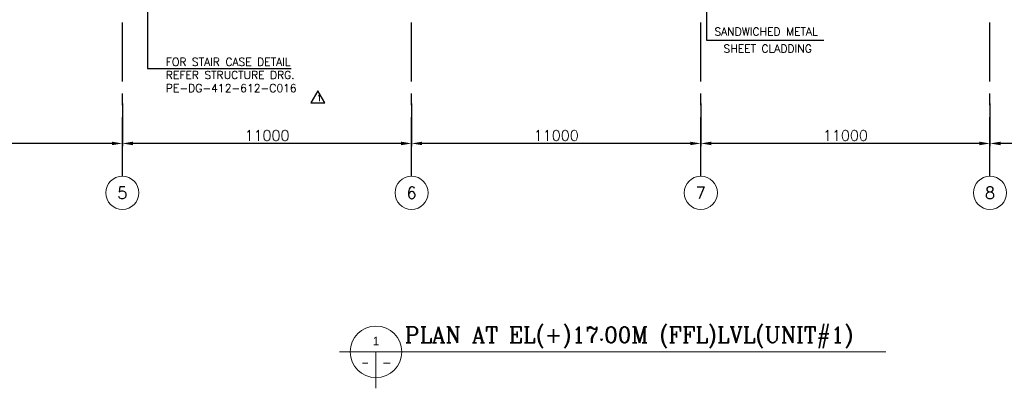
# Model space of a CAD drawing. Header units: inches. Extents: x 306235 to 1392759, y -66369 to 421098.
# Tile 12 of 91: x 357087 to 394536, y -66369 to -52341. Entities that reach past the tile are written whole.
import ezdxf
from ezdxf.enums import TextEntityAlignment as Align

# ---------------------------------------------------------------- set-up
doc = ezdxf.new("R2010")
doc.units = ezdxf.units.IN
doc.header["$LTSCALE"] = 1800
doc.header["$MEASUREMENT"] = 0
doc.linetypes.add('CENTER', pattern=[2, 1.25, -0.25, 0.25, -0.25])
doc.layers.get('0').update_dxf_attribs({"color": 253, "lineweight": 9})
for name, color, linetype, lineweight in [('CL', 8, 'CENTER', 15), ('dimension line', 4, 'Continuous', 13), ('LEADER', 4, 'Continuous', 15), ('TIT', 4, 'Continuous', 13)]:
    doc.layers.add(name, color=color, linetype=linetype, lineweight=lineweight)
for name, color, linetype in [('DIM', 4, 'Continuous'), ('GRID', 251, 'CENTER'), ('REV1', 3, 'Continuous'), ('TEXT', 3, 'Continuous')]:
    doc.layers.add(name, color=color, linetype=linetype)
doc.styles.add('ARCHITECTURE', font='stylu.ttf')
doc.styles.add('COMPLEX', font='complex')
doc.styles.add('ROAMNS', font='ROMANS.shx')
doc.styles.add('ROMANS', font='romans.shx')
doc.styles.get("Standard").update_dxf_attribs({"font": 'arial.ttf'})
doc.dimstyles.new('270-TA-100', dxfattribs={"dimscale": 150, "dimtxt": 400, "dimasz": 2, "dimexe": 0.75, "dimexo": 1, "dimgap": 1, "dimtad": 1, "dimdec": 0, "dimzin": 12, "dimdsep": 46, "dimtxsty": 'ROMANS', "dimcen": 0, "dimclrd": 256, "dimclre": 256, "dimclrt": 6, "dimadec": 1, "dimazin": 3, "dimtfac": 1, "dimtdec": 0, "dimtix": 1, "dimtmove": 2, "dimatfit": 0, "dimfxl": 1.25, "dimarcsym": 2})
doc.dimstyles.new('DIM100 x2', dxfattribs={"dimscale": 0, "dimtxt": 400, "dimasz": 400, "dimexe": 100, "dimexo": 100, "dimgap": 100, "dimtad": 1, "dimdec": 0, "dimzin": 13, "dimdsep": 46, "dimtxsty": 'ROMANS', "dimblk2": 'OBLIQUE', "dimcen": 100, "dimdle": 100, "dimclrd": 9, "dimclre": 9, "dimclrt": 4, "dimadec": 0, "dimazin": 0, "dimtfac": 1.1, "dimtdec": 0, "dimtix": 1, "dimtmove": 2, "dimatfit": 3, "dimfxl": 1, "dimtolj": 1, "dimtzin": 13, "dimarcsym": 0})
doc.dimstyles.get("Standard").update_dxf_attribs({"dimtxt": 0.18, "dimasz": 0.18, "dimexe": 0.18, "dimexo": 0.0625, "dimgap": 0.09, "dimtad": 0, "dimtih": 1, "dimtoh": 1, "dimdec": 4, "dimzin": 0, "dimdsep": 46, "dimtxsty": 'Standard', "dimcen": 0.09, "dimadec": 0, "dimazin": 0, "dimtfac": 1, "dimtdec": 4, "dimtofl": 0, "dimtmove": 0, "dimatfit": 3, "dimfxl": 1, "dimtolj": 1, "dimtzin": 0, "dimarcsym": 0})

# ---------------------------------------------------------------- blocks, each defined once
blk = doc.blocks.new('*D72')
at = {"layer": 'Defpoints', "color": 0, "transparency": 16777216}
for p in [(393992, -55425), (404492, -56569), (393992, -57050)]:
    blk.add_point(p, dxfattribs=at)
at = {"layer": 'dimension line', "color": 9, "lineweight": -2, "transparency": 16777216}
for p, q in [((393992, -55525), (393992, -57150)), ((404492, -56669), (404492, -57150)), ((404092, -57050), (394392, -57050))]:
    blk.add_line(p, q, dxfattribs=at)
at = {"layer": 'dimension line', "color": 9, "transparency": 16777216}
for points in [[(394392, -56984), (394392, -57117), (393992, -57050)], [(404092, -56984), (404092, -57117), (404492, -57050)]]:
    blk.add_solid(points, dxfattribs=at)
at = {"layer": 'dimension line', "color": 4, "transparency": 16777216, "insert": (399242, -56750), "char_height": 400, "attachment_point": 5, "style": 'ROMANS'}
blk.add_mtext('\\A1;10500', dxfattribs=at)
blk = doc.blocks.new('_Oblique')
at = {"color": 0, "linetype": 'ByBlock', "lineweight": -2}
blk.add_line((-0.5, -0.5), (0.5, 0.5), dxfattribs=at)
blk = doc.blocks.new('*D73')
at = {"layer": 'Defpoints', "color": 0, "transparency": 16777216}
for p in [(382992, -55425), (393992, -56569), (382992, -57050)]:
    blk.add_point(p, dxfattribs=at)
at = {"layer": 'dimension line', "color": 9, "lineweight": -2, "transparency": 16777216}
for p, q in [((382992, -55525), (382992, -57150)), ((393992, -56669), (393992, -57150)), ((393592, -57050), (383392, -57050))]:
    blk.add_line(p, q, dxfattribs=at)
at = {"layer": 'dimension line', "color": 9, "transparency": 16777216}
for points in [[(383392, -56984), (383392, -57117), (382992, -57050)], [(393592, -56984), (393592, -57117), (393992, -57050)]]:
    blk.add_solid(points, dxfattribs=at)
at = {"layer": 'dimension line', "color": 4, "transparency": 16777216, "insert": (388492, -56750), "char_height": 400, "attachment_point": 5, "style": 'ROMANS'}
blk.add_mtext('\\A1;11000', dxfattribs=at)
blk = doc.blocks.new('*D74')
at = {"layer": 'Defpoints', "color": 0, "transparency": 16777216}
for p in [(371992, -55425), (382992, -56569), (371992, -57050)]:
    blk.add_point(p, dxfattribs=at)
at = {"layer": 'dimension line', "color": 9, "lineweight": -2, "transparency": 16777216}
for p, q in [((371992, -55525), (371992, -57150)), ((382992, -56669), (382992, -57150)), ((382592, -57050), (372392, -57050))]:
    blk.add_line(p, q, dxfattribs=at)
at = {"layer": 'dimension line', "color": 9, "transparency": 16777216}
for points in [[(372392, -56984), (372392, -57117), (371992, -57050)], [(382592, -56984), (382592, -57117), (382992, -57050)]]:
    blk.add_solid(points, dxfattribs=at)
at = {"layer": 'dimension line', "color": 4, "transparency": 16777216, "insert": (377492, -56750), "char_height": 400, "attachment_point": 5, "style": 'ROMANS'}
blk.add_mtext('\\A1;11000', dxfattribs=at)
blk = doc.blocks.new('*D75')
at = {"layer": 'Defpoints', "color": 0, "transparency": 16777216}
for p in [(348992, -55425), (360992, -56569), (348992, -57050)]:
    blk.add_point(p, dxfattribs=at)
at = {"layer": 'dimension line', "color": 9, "lineweight": -2, "transparency": 16777216}
for p, q in [((348992, -55525), (348992, -57150)), ((360992, -56669), (360992, -57150)), ((360592, -57050), (349392, -57050))]:
    blk.add_line(p, q, dxfattribs=at)
at = {"layer": 'dimension line', "color": 9, "transparency": 16777216}
for points in [[(349392, -56984), (349392, -57117), (348992, -57050)], [(360592, -56984), (360592, -57117), (360992, -57050)]]:
    blk.add_solid(points, dxfattribs=at)
at = {"layer": 'dimension line', "color": 4, "transparency": 16777216, "insert": (354992, -56750), "char_height": 400, "attachment_point": 5, "style": 'ROMANS'}
blk.add_mtext('\\A1;12000', dxfattribs=at)
blk = doc.blocks.new('*D78')
at = {"layer": 'Defpoints', "color": 0, "transparency": 16777216}
for p in [(360992, -55425), (371992, -56569), (360992, -57050)]:
    blk.add_point(p, dxfattribs=at)
at = {"layer": 'dimension line', "color": 9, "lineweight": -2, "transparency": 16777216}
for p, q in [((360992, -55525), (360992, -57150)), ((371992, -56669), (371992, -57150)), ((371592, -57050), (361392, -57050))]:
    blk.add_line(p, q, dxfattribs=at)
at = {"layer": 'dimension line', "color": 9, "transparency": 16777216}
for points in [[(361392, -56984), (361392, -57117), (360992, -57050)], [(371592, -56984), (371592, -57117), (371992, -57050)]]:
    blk.add_solid(points, dxfattribs=at)
at = {"layer": 'dimension line', "color": 4, "transparency": 16777216, "insert": (366492, -56750), "char_height": 400, "attachment_point": 5, "style": 'ROMANS'}
blk.add_mtext('\\A1;11000', dxfattribs=at)
blk = doc.blocks.new('GRD')
at = {"layer": 'CL', "linetype": 'Continuous'}
blk.add_circle((0, 419.99985), 419.99985, dxfattribs=at)
at = {"layer": 'CL', "color": 4, "style": 'COMPLEX'}
blk.add_attdef('GRD', text='', height=300, dxfattribs=at).set_placement((0, 419.99985), align=Align.MIDDLE)

msp = doc.modelspace()

# ---------------------------------------------------------------- linework, layer by layer
at = {"layer": 'GRID'}
for p, q in [((360991.6, -58299.5), (360991.6, -3278.7)), ((360991.6, -58299.5), (360991.6, -3278.7)), ((371991.6, -58299.5), (371991.6, -3278.7)), ((371991.6, -58299.5), (371991.6, -3278.7)), ((382991.6, -58299.5), (382991.6, -3278.7)), ((382991.6, -58299.5), (382991.6, -3278.7)), ((393991.6, -58299.5), (393991.6, -3278.7)), ((393991.6, -58299.5), (393991.6, -3278.7))]:
    msp.add_line(p, q, dxfattribs=at)
at = {"layer": 'REV1'}
msp.add_lwpolyline([(368427.3, -55044.1), (368160.4, -55506.3), (368694.2, -55506.3)], close=True, dxfattribs=at)
at = {"layer": 'TIT'}
for p, q in [((369249.6, -64980.7), (390026.3, -64980.7)), ((370638.1, -64980.7), (370638.1, -66369.2))]:
    msp.add_line(p, q, dxfattribs=at)
msp.add_circle((370638.1, -64980.7), 981.8, dxfattribs=at)

# ---------------------------------------------------------------- block references
at = {"layer": 'DIM', "xscale": 1.5, "yscale": 1.5, "zscale": 1.5}
for p, values in [((360991.7, -59559.5), {'GRD': '5'}), ((371991.7, -59559.5), {'GRD': '6'}), ((382991.7, -59559.5), {'GRD': '7'}), ((393991.7, -59559.5), {'GRD': '8'})]:
    msp.add_blockref('GRD', p, dxfattribs=at).add_auto_attribs(values)

# ---------------------------------------------------------------- texts
at = {"layer": 'REV1', "style": 'COMPLEX'}
msp.add_text('1', height=250, dxfattribs=at).set_placement((368378, -55446.8))
at = {"layer": 'TEXT', "linetype": 'CENTER', "style": 'ROMANS'}
for s, p in [('SANDWICHED METAL ', (383507.2, -52944.5)), ('SHEET CLADDING', (383858.5, -53590.2))]:
    msp.add_text(s, height=300, dxfattribs=at).set_placement(p)
at = {"layer": 'TEXT'}
for s, style, p in [('1', 'ARCHITECTURE', (370638.1, -64571.6)), ('-', 'ROAMNS', (371047.2, -65389.8))]:
    msp.add_text(s, height=327.3, dxfattribs=dict(at, style=style)).set_placement(p, align=Align.MIDDLE)
at = {"layer": 'TEXT', "style": 'ROMANS', "width": 0.8}
msp.add_text('-', height=327.3, dxfattribs=at).set_placement((370229, -65389.8), align=Align.MIDDLE)
at = {"layer": 'TEXT', "attachment_point": 1}
for s, insert, char_height, width, style in [('FOR STAIR CASE DETAIL \\PREFER STRUCTURE DRG.\\PPE-DG-412-612-C016', (362646.2, -53796), 300, 6129.982, 'ROAMNS'), ('{\\Fcomplex|c0;PLAN AT EL(+)17.00M (FFL)LVL(UNIT#1)}', (371734.9, -64035), 600, 28835.459, 'ARCHITECTURE')]:
    msp.add_mtext(s, dxfattribs=dict(at, insert=insert, char_height=char_height, width=width, style=style))

# ---------------------------------------------------------------- dimensions: what is measured, and where the dimension line sits
at = {"layer": 'dimension line'}
for base, p1, p2, picture, middle in [((348991.6, -57050.2), (360991.6, -56568.5), (348991.6, -55424.6), '*D75', (354991.6, -56750.2)), ((360991.6, -57050.2), (371991.6, -56568.5), (360991.6, -55424.6), '*D78', (366491.6, -56750.2)), ((371991.6, -57050.2), (382991.6, -56568.5), (371991.6, -55424.6), '*D74', (377491.6, -56750.2)), ((382991.6, -57050.2), (393991.6, -56568.5), (382991.6, -55424.6), '*D73', (388491.6, -56750.2)), ((393991.6, -57050.2), (404491.6, -56568.5), (393991.6, -55424.6), '*D72', (399241.6, -56750.2))]:
    dim = msp.add_linear_dim(base=base, p1=p1, p2=p2, angle=180, dimstyle='DIM100 x2', override={"dimscale": 1}, dxfattribs=at)
    dim.commit()
    dim.dimension.update_dxf_attribs({"geometry": picture, "text_midpoint": middle})

# ---------------------------------------------------------------- leaders
at = {"layer": 'DIM'}
msp.add_leader([(361944.9, -49485.4), (361944.9, -54194.5), (367415.3, -54194.5)], dimstyle='Standard', override={"dimtxt": 350, "dimasz": 300, "dimexe": 0, "dimexo": 0, "dimgap": 100, "dimtad": 0, "dimtih": 0, "dimtoh": 0, "dimdec": 0, "dimtxsty": 'ROMANS', "dimcen": 0, "dimclrd": 9, "dimclre": 9, "dimclrt": 256, "dimtdec": 0, "dimtix": 1, "dimtofl": 1, "dimatfit": 0}, dxfattribs=at)
at = {"layer": 'LEADER'}
msp.add_leader([(383210.7, -51186.7), (383210.7, -53119.3), (387677.2, -53119.3)], dimstyle='270-TA-100', dxfattribs=at)

doc.saveas('drawing.dxf')
